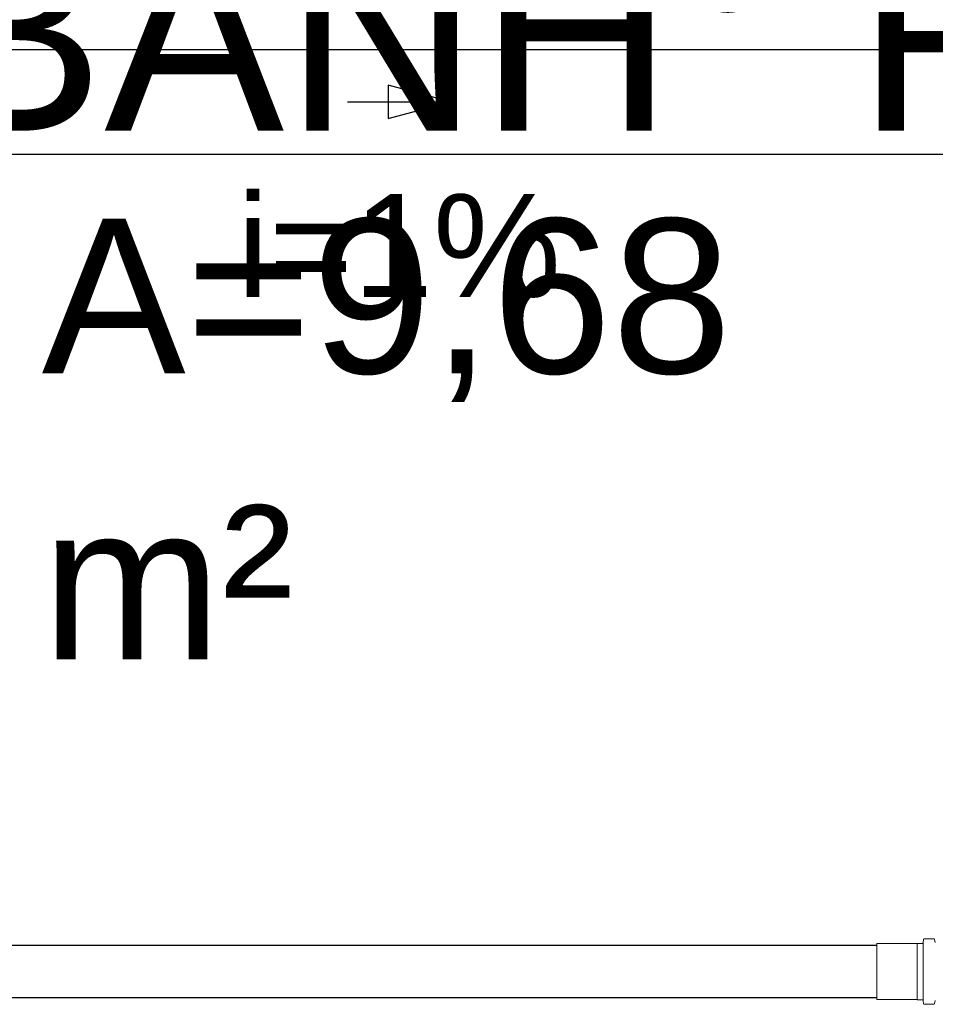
# Model space of a CAD drawing. Header units: millimetres. Extents: x 567 to 934, y -1 to 364.
# Tile 55 of 256: x 616.59 to 618.37, y 45.37 to 47.28. Entities that reach past the tile are written whole.
import ezdxf

# ---------------------------------------------------------------- set-up
doc = ezdxf.new("R2010")
doc.units = ezdxf.units.MM
doc.header["$MEASUREMENT"] = 0
doc.linetypes.add('NULL', pattern=[0])
doc.layers.add('ARQ FINA', color=8, linetype='Continuous')
for name, color, linetype, lineweight in [('CV-Condutos', 14, 'Continuous', 25), ('Simbolos', 14, 'Continuous', 20), ('Simbolos_int', 14, 'Continuous', 15), ('TQ-Condutos', 14, 'Continuous', 25), ('TQ-Sentido conduto', 14, 'Continuous', 30), ('TQ-Textos conduto', 7, 'Continuous', 9)]:
    doc.layers.add(name, color=color, linetype=linetype, lineweight=lineweight)
doc.styles.add('Arial', font='arial.ttf')

msp = doc.modelspace()

# ---------------------------------------------------------------- linework, layer by layer
at = {"layer": 'CV-Condutos'}
for p, q in [((618.2545, 45.4833), (614.6381, 45.4833)), ((618.2545, 45.3819), (614.6381, 45.3819))]:
    msp.add_line(p, q, dxfattribs=at)
at = {"layer": 'Simbolos'}
for p, q in [((618.3644, 45.4962), (618.3469, 45.4962)), ((618.3663, 45.4948), (618.3679, 45.4888)), ((618.3326, 45.4869), (618.2545, 45.4869)), ((618.333, 45.4873), (618.3326, 45.4869)), ((618.3424, 45.4873), (618.333, 45.4873)), ((618.3449, 45.4944), (618.3444, 45.4892)), ((618.3326, 45.3783), (618.2545, 45.3783)), ((618.333, 45.3779), (618.3326, 45.3783)), ((618.3424, 45.3779), (618.333, 45.3779)), ((618.3449, 45.3709), (618.3444, 45.3761)), ((618.3644, 45.369), (618.3469, 45.369)), ((618.3663, 45.3705), (618.3679, 45.3765))]:
    msp.add_line(p, q, dxfattribs=at)
for points in [[(618.3469, 45.4962), (618.3465, 45.4962), (618.3462, 45.4961), (618.3459, 45.496), (618.3456, 45.4958), (618.3454, 45.4956), (618.3452, 45.4953), (618.345, 45.495), (618.3449, 45.4947), (618.3449, 45.4944)], [(618.3663, 45.4948), (618.3662, 45.495), (618.3661, 45.4953), (618.3659, 45.4955), (618.3657, 45.4957), (618.3655, 45.4959), (618.3652, 45.496), (618.365, 45.4961), (618.3647, 45.4962), (618.3644, 45.4962)], [(618.3424, 45.4873), (618.3427, 45.4874), (618.3431, 45.4874), (618.3434, 45.4876), (618.3436, 45.4878), (618.3439, 45.488), (618.3441, 45.4882), (618.3442, 45.4885), (618.3443, 45.4888), (618.3444, 45.4892)], [(618.3444, 45.3761), (618.3443, 45.3764), (618.3442, 45.3767), (618.3441, 45.377), (618.3439, 45.3773), (618.3436, 45.3775), (618.3434, 45.3777), (618.3431, 45.3778), (618.3427, 45.3779), (618.3424, 45.3779)], [(618.3449, 45.3709), (618.3449, 45.3705), (618.345, 45.3702), (618.3452, 45.3699), (618.3454, 45.3697), (618.3456, 45.3695), (618.3459, 45.3693), (618.3462, 45.3691), (618.3465, 45.3691), (618.3469, 45.369)], [(618.3644, 45.369), (618.3647, 45.3691), (618.365, 45.3691), (618.3652, 45.3692), (618.3655, 45.3694), (618.3657, 45.3695), (618.3659, 45.3697), (618.3661, 45.37), (618.3662, 45.3702), (618.3663, 45.3705)]]:
    msp.add_lwpolyline(points, dxfattribs=at)
at = {"layer": 'Simbolos_int'}
for p, q in [((618.2545, 45.4869), (618.2545, 45.3783)), ((618.333, 45.4873), (618.333, 45.3779)), ((618.3442, 45.4873), (618.3442, 45.3779))]:
    msp.add_line(p, q, dxfattribs=at)
at = {"layer": 'TQ-Condutos'}
for p, q in [((615.6796, 47.2233), (619.1423, 47.2233)), ((615.6796, 47.0201), (619.1423, 47.0201))]:
    msp.add_line(p, q, dxfattribs=at)
at = {"layer": 'TQ-Sentido conduto'}
for p, q in [((617.4266, 47.1217), (617.3058, 47.154)), ((617.3058, 47.154), (617.3058, 47.0893)), ((617.3058, 47.0893), (617.4266, 47.1217))]:
    msp.add_line(p, q, dxfattribs=at)
msp.add_lwpolyline([(617.2266, 47.1217), (617.4266, 47.1217)], dxfattribs=at)

# ---------------------------------------------------------------- texts
at = {"layer": 'ARQ FINA', "linetype": 'NULL', "lineweight": 5, "attachment_point": 7, "line_spacing_factor": 0.9, "style": 'Arial'}
for s, insert, char_height, width in [('BANH° FEM', (616.4049, 47.0657), 0.375, 5.834223), ('A=9,68', (616.6329, 46.5389), 0.3, 2.679421), ('m²', (616.6329, 46.0389), 0.3, 0.977287)]:
    msp.add_mtext(s, dxfattribs=dict(at, insert=insert, char_height=char_height, width=width))
at = {"layer": 'TQ-Textos conduto', "linetype": 'NULL', "insert": (617.3266, 46.741), "char_height": 0.2, "width": 1.257927, "attachment_point": 8, "line_spacing_factor": 0.6, "style": 'Arial'}
msp.add_mtext('i=1%', dxfattribs=at)

doc.saveas('drawing.dxf')
